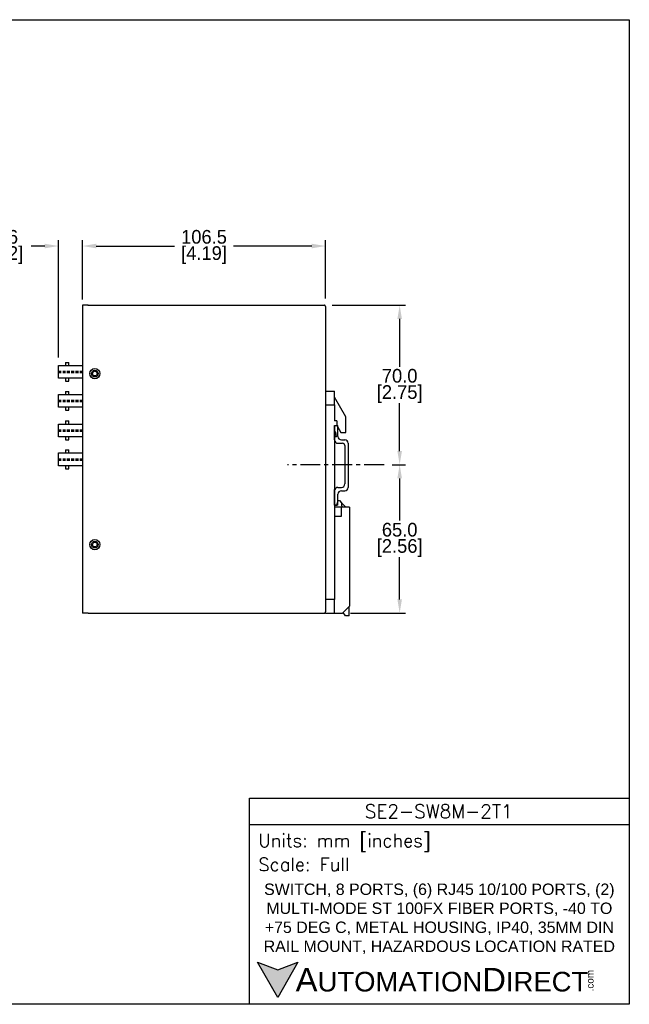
# Model space of a CAD drawing. Header units: inches. Extents: x 0 to 559, y 0 to 432.
# Tile 3 of 3: x 291 to 559, y 0 to 432. Entities that reach past the tile are written whole.
import ezdxf

# ---------------------------------------------------------------- set-up
doc = ezdxf.new("R2010")
doc.units = ezdxf.units.IN
doc.header["$LTSCALE"] = 10
doc.header["$MEASUREMENT"] = 0
doc.linetypes.add('CENTER', pattern=[0.4, 0.25, -0.05, 0.05, -0.05])
doc.linetypes.add('HIDDEN2', pattern=[0.1875, 0.125, -0.0625])
for name, color, linetype in [('CENTER', 40, 'CENTER'), ('DIMENSIONS', 140, 'Continuous'), ('HIDDEN', 102, 'HIDDEN2'), ('TEXT', 140, 'Continuous')]:
    doc.layers.add(name, color=color, linetype=linetype)
doc.styles.add('ROMANS', font='romans.shx')
doc.styles.add('型式1', font='txt')
doc.dimstyles.get("Standard").update_dxf_attribs({"dimtxt": 6, "dimasz": 6, "dimexe": 2.5, "dimexo": 3.5, "dimgap": 1, "dimtad": 0, "dimtih": 1, "dimtoh": 1, "dimdec": 1, "dimzin": 0, "dimdsep": 46, "dimtxsty": 'Standard', "dimcen": 0, "dimadec": 0, "dimazin": 0, "dimtfac": 1, "dimtdec": 1, "dimtofl": 0, "dimtmove": 0, "dimatfit": 3, "dimfxl": 1, "dimtolj": 1, "dimtzin": 0, "dimarcsym": 0})

# ---------------------------------------------------------------- blocks, each defined once
blk = doc.blocks.new('*D16')
at = {"layer": 'DEFPOINTS', "color": 0, "transparency": 16777216}
for p in [(425.54, 332.54), (319.05, 306.58), (425.54, 306.08)]:
    blk.add_point(p, dxfattribs=at)
at = {"layer": 'DIMENSIONS', "color": 0, "lineweight": -2, "transparency": 16777216}
for p, q in [((319.05, 310.08), (319.05, 335.04)), ((325.05, 332.54), (359.29, 332.54)), ((419.54, 332.54), (385.29, 332.54)), ((425.54, 309.58), (425.54, 335.04))]:
    blk.add_line(p, q, dxfattribs=at)
at = {"layer": 'DIMENSIONS', "color": 0, "transparency": 16777216}
for points in [[(325.05, 333.54), (325.05, 331.54), (319.05, 332.54)], [(419.54, 333.54), (419.54, 331.54), (425.54, 332.54)]]:
    blk.add_solid(points, dxfattribs=at)
at = {"layer": 'DIMENSIONS', "color": 0, "transparency": 16777216, "char_height": 6, "attachment_point": 5}
for s, insert in [('\\A1;106.5', (372.29, 336.54)), ('\\A1;[4.19]', (372.29, 328.54))]:
    blk.add_mtext(s, dxfattribs=dict(at, insert=insert))
blk = doc.blocks.new('*D18')
at = {"layer": 'DEFPOINTS', "color": 0, "transparency": 16777216}
for p in [(451.29, 236.63), (458.09, 236.63), (433.04, 171.58)]:
    blk.add_point(p, dxfattribs=at)
at = {"layer": 'DIMENSIONS', "color": 0, "lineweight": -2, "transparency": 16777216}
for p, q in [((454.79, 236.63), (460.59, 236.63)), ((458.09, 230.63), (458.09, 212.1)), ((458.09, 177.58), (458.09, 196.1)), ((436.54, 171.58), (460.59, 171.58))]:
    blk.add_line(p, q, dxfattribs=at)
at = {"layer": 'DIMENSIONS', "color": 0, "transparency": 16777216}
for points in [[(457.09, 230.63), (459.09, 230.63), (458.09, 236.63)], [(457.09, 177.58), (459.09, 177.58), (458.09, 171.58)]]:
    blk.add_solid(points, dxfattribs=at)
at = {"layer": 'DIMENSIONS', "color": 0, "transparency": 16777216, "char_height": 6, "attachment_point": 5}
for s, insert in [('\\A1;65.0', (458.09, 208.1)), ('\\A1;[2.56]', (458.09, 200.1))]:
    blk.add_mtext(s, dxfattribs=dict(at, insert=insert))
blk = doc.blocks.new('*D19')
at = {"layer": 'DEFPOINTS', "color": 0, "transparency": 16777216}
for p in [(425.04, 306.58), (458.09, 306.58), (451.29, 236.63)]:
    blk.add_point(p, dxfattribs=at)
at = {"layer": 'DIMENSIONS', "color": 0, "lineweight": -2, "transparency": 16777216}
for p, q in [((428.54, 306.58), (460.59, 306.58)), ((458.09, 300.58), (458.09, 279.6)), ((458.09, 242.63), (458.09, 263.6)), ((454.79, 236.63), (460.59, 236.63))]:
    blk.add_line(p, q, dxfattribs=at)
at = {"layer": 'DIMENSIONS', "color": 0, "transparency": 16777216}
for points in [[(457.09, 300.58), (459.09, 300.58), (458.09, 306.58)], [(457.09, 242.63), (459.09, 242.63), (458.09, 236.63)]]:
    blk.add_solid(points, dxfattribs=at)
at = {"layer": 'DIMENSIONS', "color": 0, "transparency": 16777216, "char_height": 6, "attachment_point": 5}
for s, insert in [('\\A1;70.0', (458.09, 275.6)), ('\\A1;[2.75]', (458.09, 267.6))]:
    blk.add_mtext(s, dxfattribs=dict(at, insert=insert))
blk = doc.blocks.new('*D26')
at = {"layer": 'DEFPOINTS', "color": 0, "transparency": 16777216}
for p in [(308.43, 332.54), (319.05, 305.58), (308.43, 280.17)]:
    blk.add_point(p, dxfattribs=at)
at = {"layer": 'DIMENSIONS', "color": 0, "lineweight": -2, "transparency": 16777216}
for p, q in [((302.43, 332.54), (296.43, 332.54)), ((308.43, 283.67), (308.43, 335.04)), ((319.05, 309.08), (319.05, 335.04)), ((325.05, 332.54), (331.05, 332.54))]:
    blk.add_line(p, q, dxfattribs=at)
at = {"layer": 'DIMENSIONS', "color": 0, "transparency": 16777216}
for points in [[(302.43, 333.54), (302.43, 331.54), (308.43, 332.54)], [(325.05, 333.54), (325.05, 331.54), (319.05, 332.54)]]:
    blk.add_solid(points, dxfattribs=at)
at = {"layer": 'DIMENSIONS', "color": 0, "transparency": 16777216, "char_height": 6, "attachment_point": 5}
for s, insert in [('\\A1;10.6', (282.93, 336.54)), ('\\A1;[0.42]', (282.93, 328.54))]:
    blk.add_mtext(s, dxfattribs=dict(at, insert=insert))

msp = doc.modelspace()

# ---------------------------------------------------------------- hatches: boundary and pattern name
at = {"layer": 'TEXT'}
msp.add_hatch(color=256, dxfattribs=at).paths.add_polyline_path([(413.49, 18.42), (404.62, 15.19), (395.75, 18.42), (404.62, 3.05)])

# ---------------------------------------------------------------- linework, layer by layer
for p, q in [((354.47, 306.58), (354.47, 306.59)), ((354.47, 306.59), (369.71, 306.58)), ((369.71, 306.58), (369.71, 306.58)), ((375.71, 306.58), (375.71, 306.58)), ((375.71, 306.58), (401.11, 306.58)), ((401.11, 306.58), (401.11, 306.58)), ((321.55, 306.58), (319.05, 306.58)), ((319.05, 306.58), (319.05, 305.58)), ((319.05, 305.58), (319.05, 172.58)), ((321.41, 306.58), (425.04, 306.58)), ((321.41, 306.58), (321.41, 306.58)), ((425.54, 306.08), (425.54, 172.08)), ((311.53, 281.5), (312.97, 281.5)), ((311.53, 281.5), (311.53, 280.17)), ((312.97, 280.17), (312.97, 281.5)), ((311.53, 274.57), (311.53, 273.24)), ((311.53, 273.24), (312.97, 273.24)), ((312.97, 273.24), (312.97, 274.57)), ((311.53, 268.8), (312.97, 268.8)), ((311.53, 268.8), (311.53, 267.47)), ((312.97, 267.47), (312.97, 268.8)), ((425.54, 268.88), (429.54, 268.88)), ((429.54, 262.88), (429.54, 268.88)), ((434.54, 257.62), (429.54, 266.28)), ((311.53, 261.87), (311.53, 260.54)), ((311.53, 260.54), (312.97, 260.54)), ((312.97, 260.54), (312.97, 261.87)), ((425.54, 262.88), (429.54, 262.88)), ((429.54, 262.88), (429.54, 255.88)), ((311.53, 255.82), (312.97, 255.82)), ((311.53, 255.82), (311.53, 254.49)), ((312.97, 254.49), (312.97, 255.82)), ((430.54, 255.88), (429.54, 255.88)), ((430.54, 255.88), (430.54, 253.88)), ((434.54, 250.78), (434.54, 257.62)), ((429.54, 253.88), (430.54, 253.88)), ((429.54, 253.88), (429.54, 218.08)), ((429.54, 247.54), (429.54, 253.88)), ((429.54, 253.88), (431.04, 253.88)), ((430.11, 250.88), (429.54, 250.88)), ((430.44, 248.88), (430.11, 250.88)), ((430.54, 253.88), (430.84, 253.88)), ((430.84, 253.38), (430.84, 253.88)), ((430.84, 253.38), (432.22, 250.78)), ((431.04, 249.04), (431.04, 253.88)), ((432.22, 250.78), (434.54, 250.78)), ((311.53, 248.89), (311.53, 247.56)), ((311.53, 247.56), (312.97, 247.56)), ((312.97, 247.56), (312.97, 248.89)), ((430.44, 248.88), (429.54, 248.88)), ((432.54, 247.54), (434.04, 247.54)), ((311.53, 243.12), (312.97, 243.12)), ((311.53, 243.12), (311.53, 241.79)), ((312.97, 241.79), (312.97, 243.12)), ((431.04, 246.04), (433.04, 246.04)), ((434.04, 245.04), (434.04, 228.21)), ((435.54, 246.04), (435.54, 226.71)), ((311.53, 236.19), (311.53, 234.86)), ((311.53, 234.86), (312.97, 234.86)), ((312.97, 234.86), (312.97, 236.19)), ((429.54, 218.88), (429.54, 225.71)), ((429.54, 218.88), (429.54, 225.21)), ((431.04, 226.71), (432.54, 226.71)), ((432.54, 225.21), (434.04, 225.21)), ((430.54, 218.88), (431.08, 220.88)), ((431.04, 218.88), (431.04, 223.71)), ((431.08, 220.88), (431.68, 220.88)), ((431.68, 220.88), (432.64, 219.91)), ((429.54, 218.88), (430.54, 218.88)), ((431.04, 218.88), (429.54, 218.88)), ((429.54, 218.08), (429.54, 214.08)), ((432.54, 218.08), (429.54, 218.08)), ((432.54, 214.08), (432.54, 218.08)), ((436.04, 218.08), (432.54, 218.08)), ((432.64, 219.91), (432.64, 218.66)), ((432.64, 219.91), (434.48, 218.08)), ((432.64, 218.66), (432.84, 218.46)), ((432.84, 218.36), (432.64, 218.16)), ((432.64, 218.16), (432.64, 218.11)), ((432.64, 218.11), (432.68, 218.08)), ((432.84, 218.36), (432.84, 218.46)), ((436.04, 218.08), (436.04, 174.58)), ((429.54, 214.08), (429.54, 177.58)), ((429.54, 214.08), (432.54, 214.08)), ((429.54, 177.58), (425.54, 177.58)), ((429.54, 171.58), (429.54, 177.58)), ((436.04, 174.58), (433.04, 171.58)), ((435.99, 170.38), (435.99, 174.53)), ((319.05, 172.58), (319.05, 171.58)), ((321.55, 171.58), (319.05, 171.58)), ((321.55, 171.58), (425.04, 171.58)), ((425.54, 171.58), (425.54, 172.08)), ((425.54, 171.58), (429.54, 171.58)), ((429.54, 171.58), (433.04, 171.58)), ((434.39, 170.38), (433.35, 171.88)), ((435.99, 170.38), (434.39, 170.38))]:
    msp.add_line(p, q)
for points in [[(308.43, 280.17), (319.05, 280.17), (319.05, 274.57), (308.43, 274.57)], [(308.43, 267.47), (319.05, 267.47), (319.05, 261.87), (308.43, 261.87)], [(308.43, 254.49), (319.05, 254.49), (319.05, 248.89), (308.43, 248.89)], [(308.43, 241.79), (319.05, 241.79), (319.05, 236.19), (308.43, 236.19)]]:
    msp.add_lwpolyline(points, close=True)
for centre, radius in [((324.41, 276.58), 2.25), ((324.41, 276.58), 1.45), ((324.41, 276.58), 1.02), ((324.41, 201.58), 2.25), ((324.41, 201.58), 1.45), ((324.41, 201.58), 1.02)]:
    msp.add_circle(centre, radius)
for centre, radius, start, end in [((431.04, 247.54), 1.5, 180, 270), ((432.54, 249.04), 1.5, 180, 270), ((434.04, 246.04), 1.5, 0, 90), ((433.04, 245.04), 1, 0, 90), ((431.04, 225.21), 1.5, 90, 180), ((432.54, 223.71), 1.5, 90, 180), ((432.54, 228.21), 1.5, 270, 0), ((434.04, 226.71), 1.5, 270, 0)]:
    msp.add_arc(centre, radius, start, end)
for points, knots in [([(425.48, 306.31), (425.45, 306.37), (425.4, 306.45), (425.25, 306.53), (425.15, 306.57), (425.07, 306.57), (425.04, 306.58)], [0, 0, 0, 0, 0.5059445, 0.6876312, 0.8708566, 1, 1, 1, 1]), ([(425.54, 306.08), (425.54, 306.08), (425.54, 306.16), (425.51, 306.23), (425.48, 306.31)], [0, 0, 0, 0, 0.0162044, 1, 1, 1, 1]), ([(425.04, 171.58), (425.08, 171.58), (425.16, 171.58), (425.28, 171.63), (425.41, 171.72), (425.45, 171.79), (425.48, 171.84)], [0, 0, 0, 0, 0.166608, 0.332982, 0.563415, 1, 1, 1, 1]), ([(425.48, 171.84), (425.51, 171.92), (425.54, 172), (425.54, 172.08), (425.54, 172.08)], [0, 0, 0, 0, 0.983798, 1, 1, 1, 1])]:
    msp.add_open_spline(points, degree=3, knots=knots)
at = {"layer": 'CENTER', "ltscale": 3.5}
msp.add_line((451.29, 236.63), (408.97, 236.63), dxfattribs=at)
at = {"layer": 'DEFPOINTS'}
msp.add_lwpolyline([(558.8, 0), (0, 0), (0, 431.8), (558.8, 431.8)], close=True, dxfattribs=at)
at = {"layer": 'HIDDEN'}
for p, q in [((308.43, 277.66), (319.05, 277.66)), ((308.43, 277.08), (319.05, 277.08)), ((308.43, 264.96), (319.05, 264.96)), ((308.43, 264.38), (319.05, 264.38)), ((308.43, 251.98), (319.05, 251.98)), ((308.43, 251.4), (319.05, 251.4)), ((308.43, 239.28), (319.05, 239.28)), ((308.43, 238.7), (319.05, 238.7))]:
    msp.add_line(p, q, dxfattribs=at)
at = {"layer": 'TEXT'}
msp.add_line((392.18, 78.85), (558.8, 78.85), dxfattribs=at)
for points in [[(392.18, 0), (392.18, 90.33), (558.8, 90.33), (558.8, 0)], [(413.49, 18.42), (404.62, 3.05), (395.75, 18.42), (404.62, 15.19)]]:
    msp.add_lwpolyline(points, close=True, dxfattribs=at)

# ---------------------------------------------------------------- texts
for s, insert, char_height, width, attachment_point, style in [('SE2-SW8M-2T1', (475.23, 84.67), 5.9396, 111.8034, 5, 'ROMANS'), (' Units: mm [inches]', (392.18, 70.86), 5.7425, 166.6158, 4, 'ROMANS'), (' Scale: Full', (392.18, 61.34), 5.7425, 166.6158, 4, 'ROMANS'), ('{\\fArial|b0|i0|c0|p34;     \\H1.2x;A\\H0.8333x;UTOMATION\\H1.2x;D\\H0.8333x;IRECT}', (395.75, 10.73), 8.6137, 145.913, 4, '型式1')]:
    msp.add_mtext(s, dxfattribs=dict(at, insert=insert, char_height=char_height, width=width, attachment_point=attachment_point, style=style))
at = {"layer": 'TEXT', "insert": (475.49, 37.49), "char_height": 5, "width": 162.5458, "attachment_point": 5}
msp.add_mtext('{\\fArial|b0|i0|c0|p34;SWITCH, 8 PORTS, (6) RJ45 10/100 PORTS, (2) MULTI-MODE ST 100FX FIBER PORTS, -40 TO +75 DEG C, METAL HOUSING, IP40, 35MM DIN RAIL MOUNT, HAZARDOUS LOCATION RATED}', dxfattribs=at)
at = {"layer": 'TEXT', "insert": (540.01, 5.68), "char_height": 3.1009, "width": 9.1891, "attachment_point": 1, "rotation": 90, "style": '型式1'}
msp.add_mtext('{\\fArial|b0|i0|c0|p34;.com}', dxfattribs=at)

# ---------------------------------------------------------------- dimensions: what is measured, and where the dimension line sits
at = {"layer": 'DIMENSIONS'}
for base, p1, p2, picture, middle in [((308.43, 332.54), (319.05, 305.58), (308.43, 280.17), '*D26', (282.93, 332.54)), ((425.54, 332.54), (319.05, 306.58), (425.54, 306.08), '*D16', (372.29, 332.54))]:
    dim = msp.add_linear_dim(base=base, p1=p1, p2=p2, dimstyle='Standard', override={"dimpost": '\\X'}, dxfattribs=at)
    dim.commit()
    dim.dimension.update_dxf_attribs({"geometry": picture, "text_midpoint": middle})
for base, p1, p2, picture, middle in [((458.09313, 306.576415), (451.293838, 236.626411), (425.042907, 306.576415), '*D19', (458.09313, 271.601413)), ((458.09313, 236.626411), (433.042909, 171.576413), (451.293838, 236.626411), '*D18', (458.09313, 204.101412))]:
    dim = msp.add_linear_dim(base=base, p1=p1, p2=p2, angle=90, dimstyle='Standard', override={"dimpost": '\\X'}, dxfattribs=at)
    dim.commit()
    dim.dimension.update_dxf_attribs({"geometry": picture, "text_midpoint": middle})

doc.saveas('drawing.dxf')
